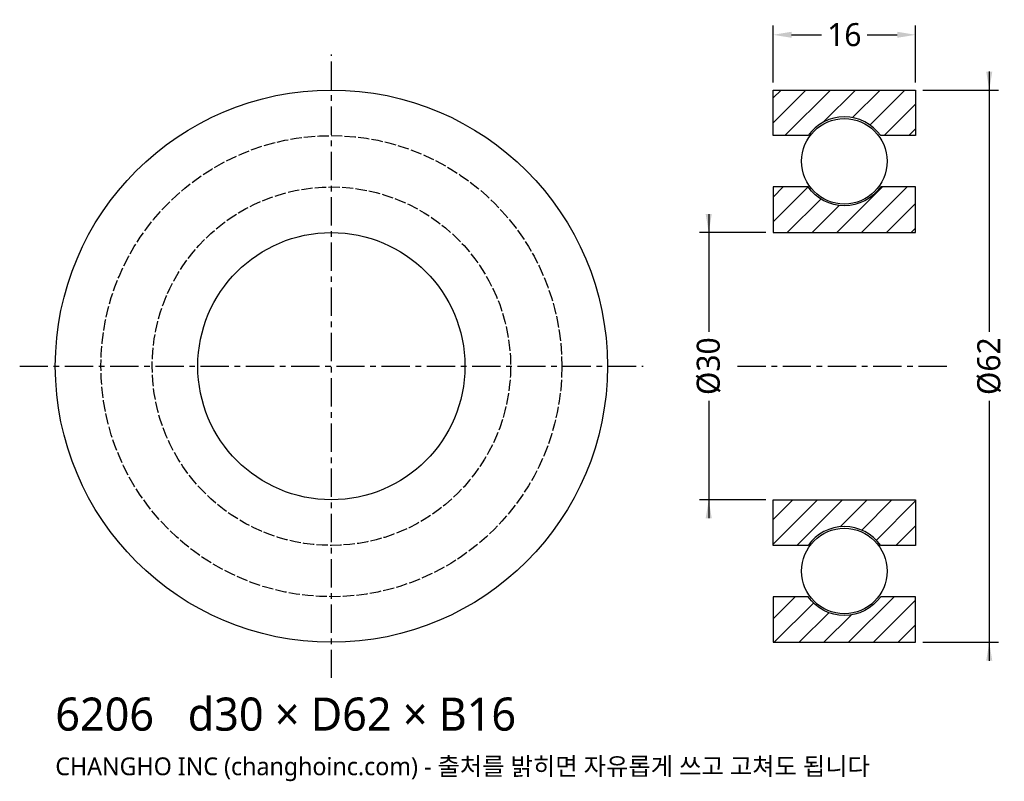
# Model space of a CAD drawing. Header units: millimetres. Extents: x -35 to 76, y -47 to 39.
import ezdxf

# ---------------------------------------------------------------- set-up
doc = ezdxf.new("R2010")
doc.units = ezdxf.units.MM
doc.linetypes.add('CENTER', pattern=[5.08, 3.175, -0.635, 0.635, -0.635])
doc.linetypes.add('DASHED', pattern=[1.524, 1.27, -0.254])
for name, color, linetype in [('문자', 7, 'CONTINUOUS'), ('숨은선', 3, 'DASHED'), ('외형선', 7, 'CONTINUOUS'), ('중심선', 1, 'CENTER'), ('치수', 4, 'CONTINUOUS'), ('해칭', 8, 'CONTINUOUS')]:
    doc.layers.add(name, color=color, linetype=linetype)
doc.styles.add('CH_KOR', font='malgun.ttf')
doc.dimstyles.new('CH_DIM', dxfattribs={"dimtxt": 2.5, "dimasz": 2, "dimexe": 1, "dimexo": 0.8, "dimgap": 0.8, "dimtad": 1, "dimdec": 0, "dimtxsty": 'CH_KOR', "dimcen": 2.5, "dimclrd": 4, "dimclre": 4, "dimclrt": 4, "dimazin": 3, "dimtfac": 1, "dimtmove": 0, "dimatfit": 3})

# ---------------------------------------------------------------- blocks, each defined once
blk = doc.blocks.new('_CLOSEDFILLED')
at = {"color": 0, "linetype": 'BYBLOCK'}
blk.add_solid([(-1, 0.164), (0, 0), (-1, -0.164)], dxfattribs=at)
blk = doc.blocks.new('*D1')
at = {"color": 4}
for p, q in [((73.87, 33.07), (73.87, 3.87)), ((66.43, 31), (74.9, 31)), ((73.87, -3.88), (73.87, -33.07)), ((66.43, -31), (74.9, -31))]:
    blk.add_line(p, q, dxfattribs=at)
at = {"layer": 'Defpoints'}
for p in [(65.6, 31), (73.87, 31), (65.6, -31)]:
    blk.add_point(p, dxfattribs=at)
at = {"layer": '치수', "color": 4, "xscale": 2.066666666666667, "yscale": 2.066666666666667}
for p, rotation in [((73.87, 31), 270), ((73.87, -31), 90)]:
    blk.add_blockref('_CLOSEDFILLED', p, dxfattribs=dict(at, rotation=rotation))
at = {"layer": '치수', "color": 4, "insert": (73.87, 0), "char_height": 2.583, "attachment_point": 5, "rotation": 90, "style": 'CH_KOR'}
blk.add_mtext('Ø62', dxfattribs=at)
blk = doc.blocks.new('*D2')
at = {"color": 4}
for p, q in [((42.37, 17.07), (42.37, 3.87)), ((48.77, 15), (41.33, 15)), ((42.37, -3.88), (42.37, -17.07)), ((48.77, -15), (41.33, -15))]:
    blk.add_line(p, q, dxfattribs=at)
at = {"layer": 'Defpoints'}
for p in [(42.37, 15), (49.6, 15), (49.6, -15)]:
    blk.add_point(p, dxfattribs=at)
at = {"layer": '치수', "color": 4, "xscale": 2.066666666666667, "yscale": 2.066666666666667}
for p, rotation in [((42.37, 15), 270), ((42.37, -15), 90)]:
    blk.add_blockref('_CLOSEDFILLED', p, dxfattribs=dict(at, rotation=rotation))
at = {"layer": '치수', "color": 4, "insert": (42.37, 0), "char_height": 2.583, "attachment_point": 5, "rotation": 90, "style": 'CH_KOR'}
blk.add_mtext('Ø30', dxfattribs=at)
blk = doc.blocks.new('*D3')
at = {"color": 4}
for p, q in [((49.6, 31.83), (49.6, 38.23)), ((65.6, 31.83), (65.6, 38.23)), ((51.67, 37.2), (55.02, 37.2)), ((60.18, 37.2), (63.53, 37.2))]:
    blk.add_line(p, q, dxfattribs=at)
at = {"layer": 'Defpoints'}
for p in [(49.6, 37.2), (49.6, 31), (65.6, 31)]:
    blk.add_point(p, dxfattribs=at)
at = {"layer": '치수', "color": 4, "xscale": 2.066666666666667, "yscale": 2.066666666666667, "rotation": 180}
blk.add_blockref('_CLOSEDFILLED', (49.6, 37.2), dxfattribs=at)
at = {"layer": '치수', "color": 4, "xscale": 2.066666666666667, "yscale": 2.066666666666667}
blk.add_blockref('_CLOSEDFILLED', (65.6, 37.2), dxfattribs=at)
at = {"layer": '치수', "color": 4, "insert": (57.6, 37.2), "char_height": 2.583, "attachment_point": 5, "style": 'CH_KOR'}
blk.add_mtext('16', dxfattribs=at)

msp = doc.modelspace()

# ---------------------------------------------------------------- hatches: boundary and pattern name
at = {"layer": '해칭'}
h = msp.add_hatch(dxfattribs=at)
h.set_pattern_fill('ANSI31', scale=0.62)
h.paths.add_polyline_path([(49.6, 31), (65.6, 31), (65.6, 25.88), (61.68, 25.88, 0.51797), (53.52, 25.88), (49.6, 25.88)])
h = msp.add_hatch(dxfattribs=at)
h.set_pattern_fill('ANSI31', scale=0.62)
h.paths.add_polyline_path([(49.6, 15), (65.6, 15), (65.6, 20.12), (61.68, 20.12, -0.51797), (53.52, 20.12), (49.6, 20.12)])
h = msp.add_hatch(dxfattribs=at)
h.set_pattern_fill('ANSI31', scale=0.62)
h.paths.add_polyline_path([(49.6, -15), (65.6, -15), (65.6, -20.12), (61.68, -20.12, 0.51797), (53.52, -20.12), (49.6, -20.12)])
h = msp.add_hatch(dxfattribs=at)
h.set_pattern_fill('ANSI31', scale=0.62)
h.paths.add_polyline_path([(49.6, -31), (65.6, -31), (65.6, -25.88), (61.68, -25.88, -0.51797), (53.52, -25.88), (49.6, -25.88)])

# ---------------------------------------------------------------- linework, layer by layer
at = {"layer": '숨은선'}
for radius in [25.88, 20.12]:
    msp.add_circle((0, 0), radius, dxfattribs=at)
at = {"layer": '외형선'}
for points in [[(49.6, 31), (65.6, 31), (65.6, 25.88), (61.68, 25.88, 0.51797), (53.52, 25.88), (49.6, 25.88)], [(49.6, 15), (65.6, 15), (65.6, 20.12), (61.68, 20.12, -0.51797), (53.52, 20.12), (49.6, 20.12)], [(49.6, -15), (65.6, -15), (65.6, -20.12), (61.68, -20.12, 0.51797), (53.52, -20.12), (49.6, -20.12)], [(49.6, -31), (65.6, -31), (65.6, -25.88), (61.68, -25.88, -0.51797), (53.52, -25.88), (49.6, -25.88)]]:
    msp.add_lwpolyline(points, format="xyb", close=True, dxfattribs=at)
for centre, radius in [((0, 0), 31), ((57.6, 23), 4.8), ((0, 0), 15), ((57.6, -23), 4.8)]:
    msp.add_circle(centre, radius, dxfattribs=at)
at = {"layer": '중심선'}
for p, q in [((0, -35), (0, 35)), ((-35, 0), (35, 0)), ((45.6, 0), (69.6, 0))]:
    msp.add_line(p, q, dxfattribs=at)

# ---------------------------------------------------------------- texts
at = {"layer": '문자', "style": 'CH_KOR'}
for s, height, p in [('6206   d30 × D62 × B16', 3.72, (-31, -40.92)), ('CHANGHO INC (changhoinc.com) - 출처를 밝히면 자유롭게 쓰고 고쳐도 됩니다', 2, (-31, -45.92))]:
    msp.add_text(s, height=height, dxfattribs=at).set_placement(p)

# ---------------------------------------------------------------- dimensions: what is measured, and where the dimension line sits
at = {"layer": '치수'}
dim = msp.add_linear_dim(base=(49.6, 37.2), p1=(49.6, 31), p2=(65.6, 31), dimstyle='CH_DIM', override={"dimscale": 1.033333}, dxfattribs=at)
dim.commit()
dim.dimension.update_dxf_attribs({"geometry": '*D3', "text_midpoint": (57.6, 37.2)})
for base, p1, p2, text, picture, middle in [((73.87, 31), (65.6, 31), (65.6, -31), 'Ø62', '*D1', (73.87, 0)), ((42.37, 15), (49.6, 15), (49.6, -15), 'Ø30', '*D2', (42.37, 0))]:
    dim = msp.add_linear_dim(base=base, p1=p1, p2=p2, angle=90, text=text, dimstyle='CH_DIM', override={"dimscale": 1.033333}, dxfattribs=at)
    dim.commit()
    dim.dimension.update_dxf_attribs({"geometry": picture, "text_midpoint": middle})

doc.saveas('drawing.dxf')
